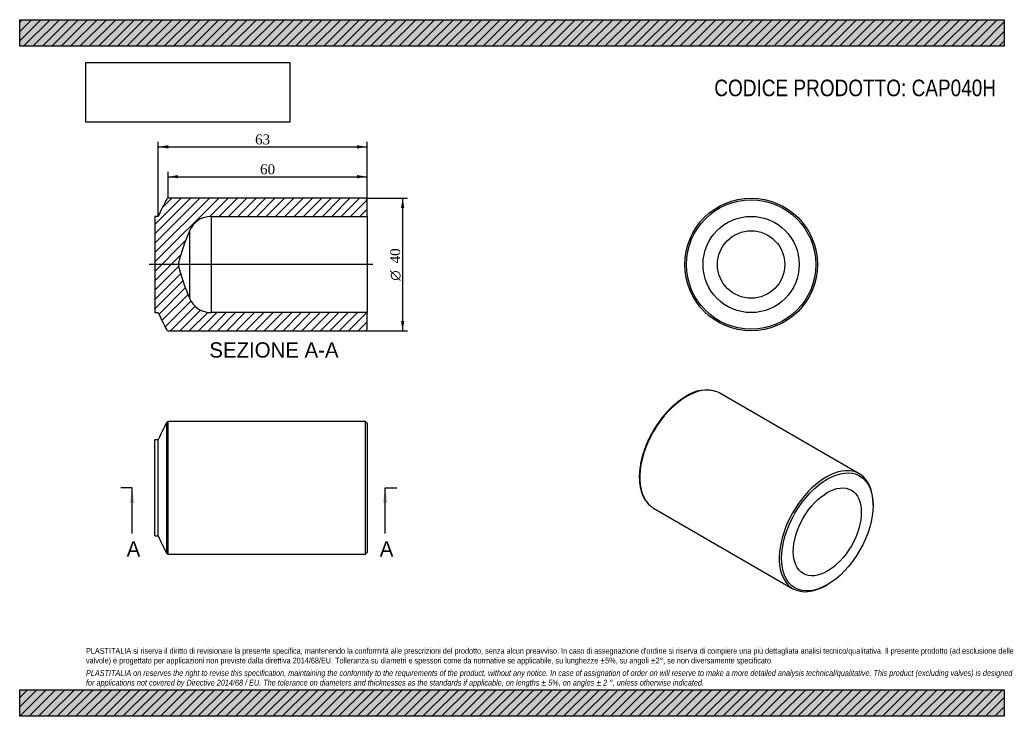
# Model space of a CAD drawing. Header units: millimetres. Extents: x 0 to 297, y 0 to 210.
import ezdxf
from ezdxf.enums import TextEntityAlignment as Align
from ezdxf.lldxf.tags import DXFTag

# ---------------------------------------------------------------- set-up
doc = ezdxf.new("R2010")
doc.units = ezdxf.units.MM
for name, color, linetype in [('CAP040H', 7, 'Continuous'), ('Default', 7, 'Continuous'), ('DV3_Default', 7, 'Continuous')]:
    doc.layers.add(name, color=color, linetype=linetype)
doc.styles.add('SEACAD_Solid_Edge_ANSI', font='seans.ttf')
doc.styles.add('SEACAD_Solid_Edge_ANSI1_Symbols', font='semeca1.ttf')
doc.styles.add('SEACAD_Times_New_Roman', font='times.ttf')
tags = doc.linetypes.add('CENTER2', pattern=[28.575000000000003, 19.05, -3.175, 3.175, -3.175]).pattern_tags.tags
tags[10:11] = [DXFTag(74, 4), DXFTag(75, 0), DXFTag(340, '0'), DXFTag(46, 0.0), DXFTag(50, 0.0), DXFTag(44, 0.0), DXFTag(45, 0.0)]
tags[8:9] = [DXFTag(74, 4), DXFTag(75, 0), DXFTag(340, '0'), DXFTag(46, 0.0), DXFTag(50, 0.0), DXFTag(44, 0.0), DXFTag(45, 0.0)]
tags[6:7] = [DXFTag(74, 4), DXFTag(75, 0), DXFTag(340, '0'), DXFTag(46, 0.0), DXFTag(50, 0.0), DXFTag(44, 0.0), DXFTag(45, 0.0)]
tags[4:5] = [DXFTag(74, 4), DXFTag(75, 0), DXFTag(340, '0'), DXFTag(46, 0.0), DXFTag(50, 0.0), DXFTag(44, 0.0), DXFTag(45, 0.0)]
doc.dimstyles.new('ANSImm', dxfattribs={"dimtxt": 3, "dimasz": 3, "dimexe": 1.5, "dimexo": 0, "dimgap": 0.75, "dimtad": 1, "dimdsep": 46, "dimtxsty": 'SEACAD_Times_New_Roman', "dimblk1": '_SE_FILLED', "dimblk2": '_SE_FILLED', "dimsah": 1, "dimcen": 1.5, "dimazin": 0, "dimtfac": 0.85, "dimtdec": 3, "dimtofl": 0, "dimtmove": 0, "dimatfit": 3, "dimfxl": 1, "dimarcsym": 0})
picture_1 = doc.add_image_def('image1.jpg', size_in_pixel=(4302, 1260))
pattern_1 = [(45, (0, 0), (-1.414213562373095, 1.414213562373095), [])]

# ---------------------------------------------------------------- blocks, each defined once
blk = doc.blocks.new('SE')
at = {"layer": 'CAP040H', "color": 7, "linetype": 'Continuous'}
for p, q in [((44.34895368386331, 49.12422631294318), (44.34895368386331, 88.59522139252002)), ((44.79002160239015, 48.8597238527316), (44.79002160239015, 88.8597238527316)), ((104.2900216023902, 88.8597238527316), (44.79002160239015, 88.8597238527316)), ((104.2900216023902, 48.8597238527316), (104.2900216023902, 88.8597238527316)), ((104.7900216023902, 88.3597238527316), (104.2900216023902, 88.8597238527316)), ((104.7900216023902, 88.3597238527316), (104.7900216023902, 49.3597238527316)), ((40.79002178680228, 54.41550469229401), (40.79002178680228, 83.30394301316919)), ((41.79002178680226, 83.30394301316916), (40.79002178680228, 83.30394301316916)), ((41.79002178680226, 54.41550469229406), (41.79002178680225, 83.30394301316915)), ((40.79002178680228, 54.41550469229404), (41.79002178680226, 54.41550469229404)), ((44.79002160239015, 48.8597238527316), (104.2900216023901, 48.8597238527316)), ((104.2900216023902, 48.8597238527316), (104.7900216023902, 49.3597238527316))]:
    blk.add_line(p, q, dxfattribs=at)
for centre, radius, start, end in [((109.2313862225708, 53.952816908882), 73.55152099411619, 151.9010912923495, 156.4808644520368), ((44.79002160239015, 88.3597238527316), 0.5000000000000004, 90, 151.9010912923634), ((109.2313862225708, 83.76663079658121), 73.55152099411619, 203.5191355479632, 208.0989087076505), ((44.79002160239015, 49.35972385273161), 0.4999999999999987, 208.0989087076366, 270)]:
    blk.add_arc(centre, radius, start, end, dxfattribs=at)
blk = doc.blocks.new('SE1')
at = {"layer": 'CAP040H', "color": 7, "linetype": 'Continuous'}
for p, q in [((253.259739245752, 73.11628663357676), (211.1868857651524, 97.4070599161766)), ((191.1868857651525, 62.76604376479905), (233.259739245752, 38.47527048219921)), ((257.401874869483, 63.55249607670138), (257.401874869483, 63.96074436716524)), ((243.259739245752, 39.46584693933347), (243.6132926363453, 39.6699710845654))]:
    blk.add_line(p, q, dxfattribs=at)
blk.add_arc((207.0373622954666, 87.57523000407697), 10.76206702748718, 72.17891781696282, 124.530849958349, dxfattribs=at)
for centre, major_axis, start_param, end_param in [((201.1868857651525, 80.08655184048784), (-10.00000000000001, -17.32050807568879), 3.219930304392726, 6.199501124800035), ((201.1868857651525, 80.08655184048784), (-10.00000000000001, -17.32050807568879), 3.141592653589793, 3.219930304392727), ((243.259739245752, 55.79577855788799), (-10, -17.32050807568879), 2.356194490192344, 6.283185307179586), ((201.1868857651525, 80.08655184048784), (-10.00000000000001, -17.32050807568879), 6.199501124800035, 6.283185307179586), ((243.259739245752, 55.79577855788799), (-10, -17.32050807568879), 5.329070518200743e-16, 0.785398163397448)]:
    blk.add_ellipse(centre, major_axis=major_axis, ratio=0.5773502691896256, start_param=start_param, end_param=end_param, dxfattribs=at)
for major_axis in [(9.750000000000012, 16.88749537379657), (-7.250000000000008, -12.55736835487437)]:
    blk.add_ellipse((243.6132926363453, 55.59165441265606), major_axis=major_axis, ratio=0.5773502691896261, dxfattribs=at)
blk.add_open_spline([(200.9368857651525, 96.44124787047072), (200.7943688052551, 96.35783522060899), (200.4438707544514, 96.15167867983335), (199.8090450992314, 95.74551372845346), (199.083077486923, 95.23738718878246), (198.3568198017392, 94.684914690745), (197.6400993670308, 94.09491757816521), (196.9326248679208, 93.46759684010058), (196.2367803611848, 92.80503510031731), (195.5541956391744, 92.10891532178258), (194.8866615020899, 91.3811278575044), (194.2358806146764, 90.6236035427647), (193.603529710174, 89.8383536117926), (192.9912380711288, 89.02745372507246), (192.4005882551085, 88.19304247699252), (191.8331108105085, 87.33731556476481), (191.2902806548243, 86.46252070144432), (190.7735131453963, 85.57095196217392), (190.2841624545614, 84.66494769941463), (189.823515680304, 83.74688122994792), (189.3927894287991, 82.81915429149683), (188.9931254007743, 81.88418675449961), (188.6255897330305, 80.94441378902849), (188.2911708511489, 80.0022797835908), (187.9907775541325, 79.06023212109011), (187.7252374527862, 78.12071512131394), (187.4952957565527, 77.18616424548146), (187.3016143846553, 76.25900067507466), (187.144771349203, 75.3416263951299), (187.0252603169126, 74.43641992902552), (186.9434901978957, 73.54573288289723), (186.8997845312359, 72.67188745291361), (186.8943803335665, 71.81717501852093), (186.9274259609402, 70.98385584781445), (186.9989760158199, 70.17417535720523), (187.108982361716, 69.39035554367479), (187.2572832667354, 68.63459292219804), (187.4435947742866, 67.90904134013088), (187.6674933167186, 67.21581950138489), (187.9284071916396, 66.55697885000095), (188.2255730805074, 65.93455967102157), (188.5581376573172, 65.35027133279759), (188.9247552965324, 64.80653148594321), (189.3251162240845, 64.30243274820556), (189.7543791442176, 63.84855421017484), (190.1080302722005, 63.5197017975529), (190.3025849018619, 63.37490220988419), (190.349005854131, 63.34047827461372)], degree=3, knots=[0, 0, 0, 0, 0.01208410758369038, 0.03498886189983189, 0.05788935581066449, 0.08078413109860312, 0.1036722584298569, 0.1265533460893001, 0.1494273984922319, 0.1722947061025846, 0.1951557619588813, 0.2180111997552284, 0.2408617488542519, 0.2637082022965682, 0.2865513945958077, 0.3093921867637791, 0.3322314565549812, 0.3550700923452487, 0.3779089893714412, 0.4007487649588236, 0.4235903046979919, 0.446434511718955, 0.4692822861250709, 0.4921345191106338, 0.5149920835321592, 0.5378558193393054, 0.5607265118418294, 0.5836048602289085, 0.6064914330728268, 0.6293866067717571, 0.6522904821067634, 0.6752027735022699, 0.6981226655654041, 0.7210486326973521, 0.7439782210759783, 0.7669064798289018, 0.7898276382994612, 0.8127343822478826, 0.8356175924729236, 0.8584664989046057, 0.8812691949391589, 0.9040136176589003, 0.9266890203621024, 0.9492878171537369, 0.9718074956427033, 0.994252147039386, 1, 1, 1, 1], dxfattribs=at)
blk = doc.blocks.new('SE3')
at = {"color": 7, "linetype": 'Continuous', "style": 'SEACAD_Solid_Edge_ANSI'}
blk.add_text('A', height=4.6, dxfattribs=at).set_placement((108.6035727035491, 52.7597238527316), align=Align.TOP_LEFT)
blk = doc.blocks.new('SE4')
at = {"color": 7, "linetype": 'Continuous', "style": 'SEACAD_Solid_Edge_ANSI'}
blk.add_text('A', height=4.6, dxfattribs=at).set_placement((32.25654873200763, 52.7597238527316), align=Align.TOP_LEFT)
blk = doc.blocks.new('SEANNOT_GROUP')
at = {"linetype": 'Continuous'}
blk.add_hatch(color=7, dxfattribs=at).paths.add_polyline_path([(111.0283789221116, 64.25972375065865), (110.2617122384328, 68.8597238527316), (109.495045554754, 64.25972375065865)])
at = {"color": 7, "linetype": 'Continuous'}
blk.add_lwpolyline([(110.2617122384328, 55.05972385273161), (110.2617122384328, 68.8597238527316)], dxfattribs=at)
blk = doc.blocks.new('SEANNOT_GROUP1')
at = {"linetype": 'Continuous'}
blk.add_hatch(color=7, dxfattribs=at).paths.add_polyline_path([(34.68135495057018, 64.25972375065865), (33.91468826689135, 68.8597238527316), (33.14802158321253, 64.25972375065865)])
at = {"color": 7, "linetype": 'Continuous'}
blk.add_lwpolyline([(33.91468826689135, 55.05972385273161), (33.91468826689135, 68.8597238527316)], dxfattribs=at)
blk = doc.blocks.new('SE2')
at = {"layer": 'Default', "color": 7, "linetype": 'CENTER2'}
for p, q in [((33.91468826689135, 68.8597238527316), (30.46468826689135, 68.8597238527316)), ((110.2617122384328, 68.8597238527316), (113.7117122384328, 68.8597238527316))]:
    blk.add_line(p, q, dxfattribs=at)
at = {"layer": 'Default', "color": 7, "linetype": 'CENTER2', "const_width": 0.0001}
blk.add_lwpolyline([(110.2617122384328, 68.8597238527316), (33.91468826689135, 68.8597238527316)], dxfattribs=at)
at = {"layer": 'Default'}
for name in ['SEANNOT_GROUP1', 'SEANNOT_GROUP', 'SE4', 'SE3']:
    blk.add_blockref(name, (0, 0), dxfattribs=at)
blk = doc.blocks.new('SE5')
at = {"layer": 'CAP040H', "linetype": 'Continuous'}
h = blk.add_hatch(dxfattribs=at)
h.set_pattern_fill('LINE', scale=0.6299212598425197, angle=45, style=0)
h.set_pattern_definition(pattern_1)
edge = h.paths.add_edge_path()
edge.add_line((44.79002160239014, 116.1988040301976), (104.2900216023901, 116.1988040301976))
edge.add_line((104.2900216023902, 116.1988040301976), (104.7900216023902, 116.6988040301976))
edge.add_line((104.7900216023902, 116.6988040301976), (104.7900216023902, 121.6988040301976))
edge.add_line((104.7900216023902, 121.6988040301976), (57.79002160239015, 121.6988040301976))
edge.add_arc((57.79002160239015, 128.8886432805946), 7.189839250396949, 203.3590861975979, 269.99999999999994, ccw=False)
edge.add_arc((109.2313862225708, 151.1057109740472), 63.2238654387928, 193.6375905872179, 203.3590861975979, ccw=False)
edge.add_arc((109.2313862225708, 121.291897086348), 63.2238654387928, 156.640913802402, 166.3624094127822, ccw=False)
edge.add_arc((57.79002160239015, 143.5089647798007), 7.189839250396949, 90, 156.6409138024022, ccw=False)
edge.add_line((57.79002160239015, 150.6988040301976), (104.7900216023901, 150.6988040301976))
edge.add_line((104.7900216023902, 150.6988040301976), (104.7900216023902, 155.6988040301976))
edge.add_line((104.7900216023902, 155.6988040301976), (104.2900216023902, 156.1988040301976))
edge.add_line((104.2900216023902, 156.1988040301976), (44.79002160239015, 156.1988040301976))
edge.add_arc((44.79002160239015, 155.6988040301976), 0.5, 90, 151.9010912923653)
edge.add_arc((109.2313862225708, 121.291897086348), 73.55152099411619, 151.9010912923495, 156.4808644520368)
edge.add_line((41.79002178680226, 150.6430231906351), (40.79002178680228, 150.6430231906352))
edge.add_line((40.79002178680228, 150.6430231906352), (40.79002178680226, 121.75458486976))
edge.add_line((40.79002178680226, 121.75458486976), (41.79002178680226, 121.75458486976))
edge.add_arc((109.2313862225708, 151.1057109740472), 73.55152099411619, 203.5191355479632, 208.0989087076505)
edge.add_arc((44.79002160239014, 116.6988040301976), 0.5, 208.0989087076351, 270)
at = {"layer": 'CAP040H', "color": 7, "linetype": 'Continuous'}
for p, q in [((104.2900216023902, 156.1988040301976), (44.79002160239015, 156.1988040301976)), ((104.7900216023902, 155.6988040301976), (104.2900216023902, 156.1988040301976)), ((104.7900216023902, 150.6988040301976), (104.7900216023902, 155.6988040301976)), ((40.79002178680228, 150.6430231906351), (40.79002178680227, 121.75458486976)), ((41.79002178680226, 150.6430231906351), (40.79002178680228, 150.6430231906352)), ((57.79002160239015, 150.6988040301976), (57.79002160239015, 121.6988040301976)), ((57.79002160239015, 150.6988040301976), (104.7900216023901, 150.6988040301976)), ((104.7900216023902, 150.6988040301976), (104.7900216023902, 121.6988040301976)), ((51.18947604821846, 146.3596816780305), (51.18947604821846, 126.0379263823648)), ((40.79002178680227, 121.75458486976), (41.79002178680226, 121.75458486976)), ((104.7900216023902, 121.6988040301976), (57.79002160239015, 121.6988040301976)), ((104.7900216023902, 116.6988040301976), (104.7900216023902, 121.6988040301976)), ((44.79002160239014, 116.1988040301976), (104.2900216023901, 116.1988040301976)), ((104.2900216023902, 116.1988040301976), (104.7900216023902, 116.6988040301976))]:
    blk.add_line(p, q, dxfattribs=at)
for centre, radius, start, end in [((109.2313862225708, 121.291897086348), 73.55152099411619, 151.9010912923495, 156.4808644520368), ((44.79002160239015, 155.6988040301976), 0.5000000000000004, 90, 151.9010912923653), ((57.79002160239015, 143.5089647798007), 7.189839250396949, 90, 156.6409138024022), ((109.2313862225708, 121.291897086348), 63.2238654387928, 156.6409138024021, 166.3624094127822), ((109.2313862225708, 151.1057109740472), 63.2238654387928, 193.6375905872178, 203.3590861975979), ((57.79002160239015, 128.8886432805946), 7.18983925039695, 203.3590861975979, 270), ((109.2313862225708, 151.1057109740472), 73.55152099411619, 203.5191355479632, 208.0989087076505), ((44.79002160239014, 116.6988040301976), 0.5000000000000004, 208.0989087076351, 270)]:
    blk.add_arc(centre, radius, start, end, dxfattribs=at)
at = {"layer": 'DV3_Default', "color": 7, "linetype": 'CENTER2'}
blk.add_line((106.5400216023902, 136.1988040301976), (39.04002178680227, 136.1988040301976), dxfattribs=at)
blk = doc.blocks.new('GDimGGroup')
at = {"layer": 'Default', "linetype": 'Continuous'}
for points in [[(116.004646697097, 153.1988040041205), (115.5046466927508, 156.1988040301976), (115.0046466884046, 153.1988040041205)], [(116.004646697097, 119.1988049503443), (115.0046466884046, 119.1988049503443), (115.5046466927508, 116.1988049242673)]]:
    blk.add_hatch(color=7, dxfattribs=at).paths.add_polyline_path(points)
at = {"layer": 'Default', "color": 7, "linetype": 'Continuous'}
for p, q in [((104.2900216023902, 156.1988040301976), (117.0046467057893, 156.1988040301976)), ((115.5046466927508, 156.1988040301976), (115.5046466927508, 116.1988049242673)), ((104.2900216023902, 116.1988040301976), (117.0046467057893, 116.1988040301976))]:
    blk.add_line(p, q, dxfattribs=at)
for s, style, p in [('40', 'SEACAD_Times_New_Roman', (111.7546466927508, 136.5344492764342)), ('O', 'SEACAD_Solid_Edge_ANSI1_Symbols', (111.7546466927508, 131.3133966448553))]:
    blk.add_text(s, height=3, rotation=90, dxfattribs=dict(at, style=style)).set_placement(p, align=Align.TOP_LEFT)
blk = doc.blocks.new('SE6')
at = {"layer": 'CAP040H', "color": 7, "linetype": 'Continuous'}
for radius in [20, 19.5, 14.5, 10.16087764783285]:
    blk.add_circle((220.6323222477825, 136.1988040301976), radius, dxfattribs=at)
blk = doc.blocks.new('DMBLK1')
at = {"layer": 'Default', "linetype": 'Continuous'}
for points in [[(47.79002162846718, 163.1638432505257), (44.79002160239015, 162.6638432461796), (47.79002162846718, 162.1638432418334)], [(101.7900202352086, 163.1638432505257), (101.7900202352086, 162.1638432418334), (104.7900202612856, 162.6638432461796)]]:
    blk.add_hatch(color=7, dxfattribs=at).paths.add_polyline_path(points)
at = {"layer": 'Default', "color": 7, "linetype": 'Continuous'}
for p, q in [((44.79002160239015, 156.1988040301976), (44.79002160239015, 164.1638432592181)), ((104.7900216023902, 153.1988040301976), (104.7900216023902, 164.1638432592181)), ((44.79002160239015, 162.6638432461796), (104.7900202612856, 162.6638432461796))]:
    blk.add_line(p, q, dxfattribs=at)
at = {"layer": 'Default', "color": 7, "linetype": 'Continuous', "style": 'SEACAD_Times_New_Roman'}
blk.add_text('60', height=3, dxfattribs=at).set_placement((72.51513941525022, 166.4138432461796), align=Align.TOP_LEFT)
blk = doc.blocks.new('_SE_FILLED')
at = {"color": 0}
blk.add_line((0, 0), (-1, 0), dxfattribs=at)
blk.add_solid([(0, 0), (-1, -0.1665), (-1, 0.1665), (0, 0)], dxfattribs=at)
blk = doc.blocks.new('DMBLK2')
at = {"layer": 'Default', "linetype": 'Continuous'}
for points in [[(44.79002181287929, 172.1638435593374), (41.79002178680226, 171.6638435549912), (44.79002181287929, 171.163843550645)], [(101.7900227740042, 172.1638435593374), (101.7900227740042, 171.163843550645), (104.7900228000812, 171.6638435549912)]]:
    blk.add_hatch(color=7, dxfattribs=at).paths.add_polyline_path(points)
at = {"layer": 'Default', "color": 7, "linetype": 'Continuous'}
for p, q in [((41.79002178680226, 150.6430231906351), (41.79002178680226, 173.1638435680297)), ((104.7900216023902, 150.6988040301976), (104.7900216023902, 173.1638435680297)), ((41.79002178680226, 171.6638435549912), (104.7900228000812, 171.6638435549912))]:
    blk.add_line(p, q, dxfattribs=at)
at = {"layer": 'Default', "color": 7, "linetype": 'Continuous', "style": 'SEACAD_Times_New_Roman'}
blk.add_text('63', height=3, dxfattribs=at).set_placement((71.01514077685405, 175.4138435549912), align=Align.TOP_LEFT)

msp = doc.modelspace()

# ---------------------------------------------------------------- hatches: boundary and pattern name
at = {"layer": 'Default', "linetype": 'Continuous'}
h = msp.add_hatch(dxfattribs=at)
h.set_pattern_fill('LINE', scale=0.6299212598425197, angle=45, style=0)
h.set_pattern_definition(pattern_1)
h.paths.add_polyline_path([(297, 202.0000032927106), (297, 210.0000032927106), (2.550315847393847e-06, 210.0000032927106), (2.550315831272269e-06, 202.0000032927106)])
for points in [[(297, 202.0000032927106), (297, 210.0000032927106), (2.550315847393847e-06, 210.0000032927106), (2.550315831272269e-06, 202.0000032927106)], [(296.9999959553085, -2.865239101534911e-06), (296.9999959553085, 7.99999999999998), (-4.04469147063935e-06, 7.99999999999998), (-4.04469147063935e-06, -2.865239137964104e-06)]]:
    msp.add_hatch(color=7, dxfattribs=at).paths.add_polyline_path(points)
h = msp.add_hatch(dxfattribs=at)
h.set_pattern_fill('LINE', scale=0.6299212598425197, angle=45, style=0)
h.set_pattern_definition(pattern_1)
h.paths.add_polyline_path([(296.9999959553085, -2.865239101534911e-06), (296.9999959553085, 7.99999999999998), (-4.04469147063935e-06, 7.99999999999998), (-4.04469147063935e-06, -2.865239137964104e-06)])

# ---------------------------------------------------------------- linework, layer by layer
at = {"layer": 'Default', "color": 7, "linetype": 'Continuous'}
for p, q in [((2.550315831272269e-06, 210.0000032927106), (297, 210.0000032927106)), ((2.550315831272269e-06, 202.0000032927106), (2.550315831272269e-06, 210.0000032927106)), ((297, 210.0000032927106), (297, 202.0000032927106)), ((297, 202.0000032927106), (2.550315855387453e-06, 202.0000032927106)), ((-4.04469147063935e-06, 7.99999999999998), (296.9999959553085, 7.99999999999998)), ((-4.04469147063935e-06, -2.865239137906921e-06), (-4.04469147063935e-06, 7.99999999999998)), ((296.9999959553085, 7.99999999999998), (296.9999959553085, -2.865239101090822e-06)), ((296.9999959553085, -2.865239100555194e-06), (-4.044691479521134e-06, -2.865239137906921e-06))]:
    msp.add_line(p, q, dxfattribs=at)

# ---------------------------------------------------------------- block references
at = {"layer": 'Default'}
for name in ['SE5', 'GDimGGroup', 'SE6', 'SE1', 'SE', 'SE2']:
    msp.add_blockref(name, (0, 0), dxfattribs=at)

# ---------------------------------------------------------------- texts
at = {"layer": 'Default', "color": 7, "linetype": 'Continuous', "style": 'SEACAD_Solid_Edge_ANSI'}
msp.add_text('SEZIONE A-A', height=4.6, dxfattribs=at).set_placement((57.21223778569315, 112.7412950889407), align=Align.TOP_LEFT)
at = {"layer": 'Default', "attachment_point": 1}
for s, insert, char_height, width in [('{\\fArial Narrow|b0||i0||c0|p34;\\C7;\\H5.;\\W1.;CODICE PRODOTTO: CAP040H}', (209.5278643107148, 191.9341778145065), 5, 92.75001100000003), ("{\\fArial Narrow|b0||i0||c0|p34;\\C7;\\H1.75;\\W1.;PLASTITALIA si riserva il diritto di revisionare la presente specifica, mantenendo la conformità alle prescrizioni del prodotto, senza alcun preavviso. In caso di assegnazione d'ordine si riserva di compiere una più dettagliata analisi tecnico/qualitativa. Il presente prodotto (ad esclusione delle \\P}{\\fArial Narrow|b0||i0||c0|p34;\\C7;\\H1.75;\\W1.;valvole) è progettato per applicazioni non previste dalla direttiva 2014/68/EU. Tolleranza su diametri e spessori come da normative se applicabile, su lunghezze ±5%, su angoli ±2°, se non diversamente specificato.\\P}{\\fArial Narrow|b0||i0||c0|p34;\\C7;\\H0.5;\\W1.;   \\P}{\\fArial Narrow|b0||i1||c0|p34;\\C7;\\H1.75;\\W1.;PLASTITALIA on reserves the right to revise this specification, maintaining the conformity to the requirements of the product, without any notice. In case of assignation of order on will reserve to make a more detailed analysis technical/qualitative. This product (excluding valves) is designed \\P}{\\fArial Narrow|b0||i1||c0|p34;\\C7;\\H1.75;\\W1.;for applications not covered by Directive 2014/68 / EU. The tolerance on diameters and thicknesses as the standards if applicable, on lengths ± 5%, on angles ± 2 °, unless otherwise indicated.\\P}", (19.99999595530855, 20.60236522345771), 1.75, 256.9999999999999)]:
    msp.add_mtext(s, dxfattribs=dict(at, insert=insert, char_height=char_height, width=width))

# ---------------------------------------------------------------- dimensions: what is measured, and where the dimension line sits
at = {"layer": 'Default', "color": 7, "linetype": 'Continuous'}
dim = msp.add_linear_dim(base=(41.79002178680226, 171.6638435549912), p1=(41.79002178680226, 150.6430231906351), p2=(104.7900216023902, 150.6988040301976), angle=0.050730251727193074, text='\\A1;<>', dimstyle='ANSImm', dxfattribs=at)
dim.commit()
dim.dimension.update_dxf_attribs({"geometry": 'DMBLK2', "text_midpoint": (73.29002229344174, 171.6638435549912), "dimtype": 161})
dim = msp.add_linear_dim(base=(104.7900216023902, 162.6638432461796), p1=(44.79002160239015, 156.1988040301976), p2=(104.7900216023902, 153.1988040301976), text='\\A1;<>', dimstyle='ANSImm', dxfattribs=at)
dim.commit()
dim.dimension.update_dxf_attribs({"geometry": 'DMBLK1', "text_midpoint": (74.7900209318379, 162.6638432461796), "dimtype": 160})

# ---------------------------------------------------------------- pictures from other files: only their frames are drawn
image = msp.add_image(picture_1, insert=(20.00000255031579, 179.1031779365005), size_in_units=(61.45714285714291, 18.00000000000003))
image.dxf.flags = 7

doc.saveas('drawing.dxf')
